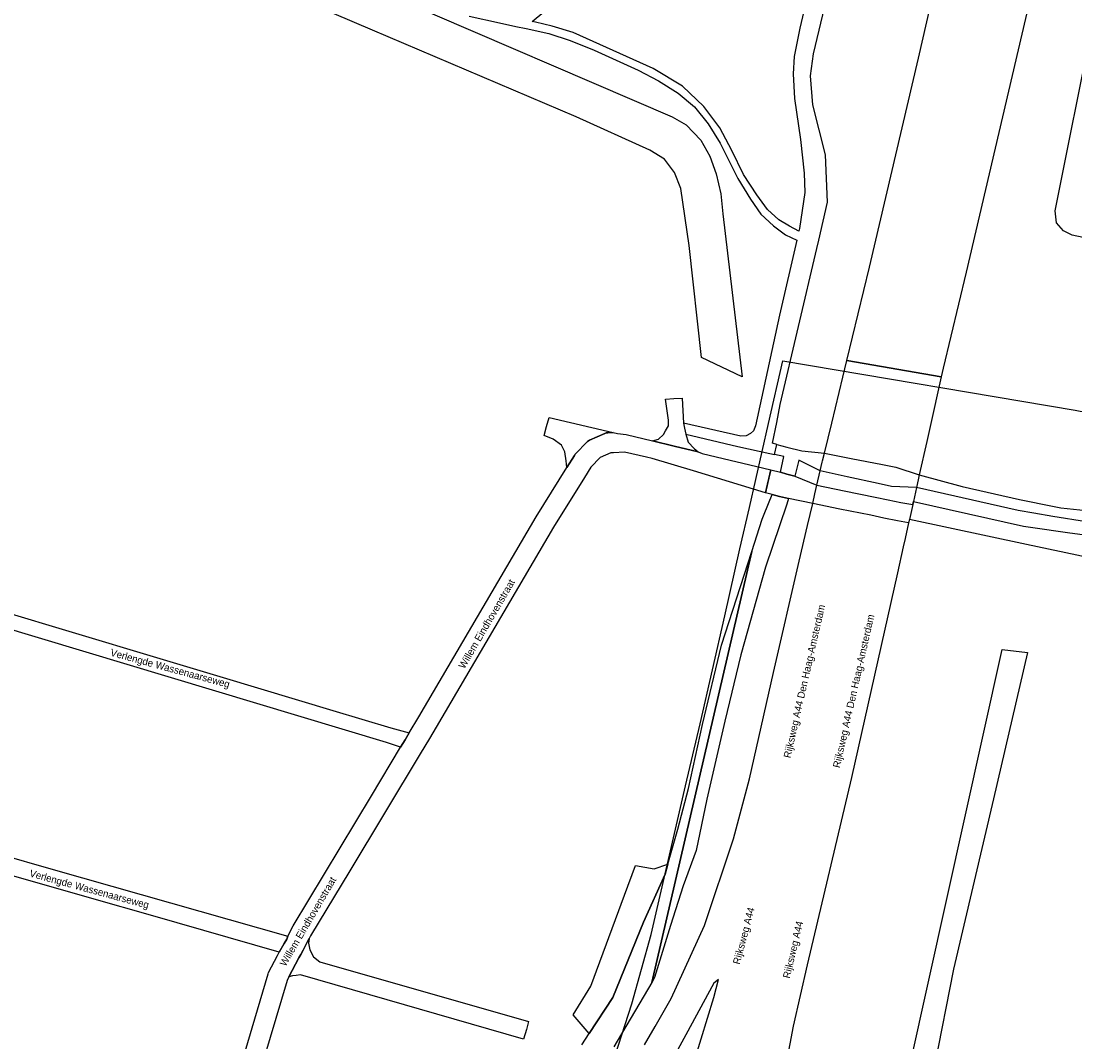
# Model space of a CAD drawing. Header units: metres. Extents: x 89872 to 99175, y 455036 to 468911.
# Tile 92 of 196: x 90908 to 91274, y 464951 to 465305. Entities that reach past the tile are written whole.
import ezdxf

# ---------------------------------------------------------------- set-up
doc = ezdxf.new("R2010")
doc.units = ezdxf.units.M
for name, color, linetype in [('Gemeentegrenzen', 7, 'KG-GEMEENTE'), ('STRNM', 7, 'Continuous'), ('Wegdeel doorgaand', 1, 'Continuous')]:
    doc.layers.add(name, color=color, linetype=linetype)
doc.layers.add('Waterdeel', color=7, linetype='Continuous', true_color=0x00aaff)
doc.layers.add('Wegdeel', color=7, linetype='Continuous', true_color=0x9a9a9a)
doc.linetypes.add('KG-GEMEENTE', pattern='A,1,-2.25,[5,NLCS.SHX,S=1,R=0,X=0,Y=0],-2.25', length=5.5)

msp = doc.modelspace()

# ---------------------------------------------------------------- linework, layer by layer
at = {"layer": 'Gemeentegrenzen', "flags": 128}
msp.add_lwpolyline([(91985.81, 461811.85), (91972.57, 462039.53), (91971.6, 462056.3), (91967.49, 462128.63), (91962.83, 462210.97), (91960.34, 462254.93), (91958.38, 462287.72), (91957.54, 462303.5), (91953.25, 462376.82), (91949.07, 462450.57), (91945.57, 462510.65), (91945.53, 462511.41), (91944.05, 462536.8), (91939.65, 462613.05), (91939.1, 462623.35), (91938.57, 462631.45), (91938.23, 462636.98), (91937.67, 462642.89), (91936.85, 462652.09), (91936.52, 462654.38), (91935.98, 462657.99), (91935.33, 462663.56), (91934.45, 462669.41), (91933.8, 462674.81), (91933.05, 462679.59), (91932.12, 462684.85), (91931.02, 462690.8), (91930.09, 462696.64), (91928.92, 462701.54), (91927.67, 462706.73), (91926.53, 462711.8), (91925.24, 462717.4), (91923.73, 462722.43), (91922.33, 462727.7), (91920.92, 462732.71), (91919.31, 462738.23), (91915.52, 462749.56), (91913.84, 462754.96), (91910.59, 462763.16), (91900, 462756.63), (91894.27, 462753.1), (91893.41, 462752.56), (91893.08, 462752.35), (91884, 462746.62), (91876.06, 462741.71), (91871.9, 462739.14), (91859.4, 462731.41), (91857.07, 462730.38), (91854.17, 462729.67), (91840.7, 462727.72), (91801.69, 462720.65), (91743.12, 462709.89), (91742.28, 462716.24), (91723.98, 462713.51), (91721.47, 462713.14), (91720.03, 462712.92), (91719.53, 462715.26), (91717.01, 462726.9), (91710.31, 462748.15), (91708.08, 462760.41), (91708.41, 462802.88), (91701.05, 462801.8), (91700.15, 462801.67), (91694.18, 462809.59), (91686.69, 462814.41), (91673.3, 462814.88), (91656.6, 462811.35), (91643.73, 462809.01), (91625.38, 462808.56), (91618.79, 462800.58), (91616.38, 462798.02), (91547.8, 462797.16), (91535.89, 462797.01), (91533.97, 462796.98), (91532.91, 462796.98), (91492.23, 462796.74), (91467.4, 462766.42), (91427.24, 462713.3), (91393.47, 462668.65), (91384.92, 462657.34), (91345.12, 462601.61), (91322.75, 462570.28), (91311.3, 462554.1), (91298.16, 462535.1), (91240.59, 462451.23), (91199.39, 462390.97), (91179.79, 462362.29), (91160.33, 462333.57), (91116.85, 462270.02), (91100.95, 462246.71), (91075.23, 462209.11), (91051.88, 462174.92), (91033.16, 462147.46), (91019.52, 462127.52), (90993.15, 462089.17), (90959.24, 462039.53), (90924.92, 461989.3), (90854.66, 461891.45), (90848.48, 461882.28), (90843.78, 461875.03), (90834.61, 461861.6), (90817.06, 461835.96), (90811.97, 461836.6), (90802.84, 461837.74), (90801.07, 461837.96), (90760.92, 461842.97), (90699.32, 461850.65), (90696.92, 461850.95), (90695.83, 461851.08), (90678.28, 461853.27), (90675.91, 461853.57), (90672.92, 461853.94), (90670.47, 461854.25), (90666.84, 461854.7), (90664.35, 461855.01), (90664.01, 461855.05), (90609.06, 461861.91), (90479.28, 461799.79), (90472.29, 461804.82), (90462.06, 461812.15), (90453.36, 461818.46), (90438.82, 461828.9), (90419.02, 461844.35), (90421.38, 461847.24), (90429.77, 461949.31), (90429.54, 461950.1), (90406.8, 462028.72), (90405.32, 462036.59), (90404.76, 462039.53), (90393.73, 462098.21), (90392.3, 462105.79), (90384.04, 462159.12), (90392.42, 462305.56), (90391.99, 462305.98), (90370.47, 462327.07), (90399.99, 462360.63), (90422.7, 462386.62), (90434.72, 462401.41), (90436.55, 462403.6), (90435.45, 462404.75), (90419.84, 462421.08), (90403.64, 462438.52), (90393.79, 462449.24), (90393.71, 462449.33), (90386.15, 462467.2), (90374.47, 462495.6), (90363.46, 462525.49), (90355.96, 462545.83), (90348.73, 462563.94), (90333.81, 462601.31), (90333.12, 462603.04), (90318.97, 462638.48), (90318.87, 462638.7), (90313.58, 462651.96), (90281.92, 462735.54), (90267.14, 462773.68), (90265.29, 462797.2), (90265.01, 462800.73), (90264.77, 462803.83), (90264.66, 462805.22), (90240.77, 462869.48), (90208.47, 462948.15), (90171.15, 463039.41), (90171.1, 463039.53), (90162.16, 463061.39), (90153.37, 463082.88), (90133.53, 463130.56), (90133.48, 463130.7), (90126.29, 463147.97), (90105.85, 463197.09), (90105.84, 463197.12), (90102.3, 463205.62), (90099.75, 463211.73), (90114.01, 463299.45), (90115.39, 463307.17), (90116.59, 463313.87), (90117.35, 463318.08), (90126.99, 463371.94), (90167.36, 463420.21), (90209.48, 463471.04), (90213.6, 463476.02), (90245.14, 463510.53), (90303.59, 463572.17), (90304.37, 463573), (90450.55, 463727.19), (90461.14, 463738.35), (90463.31, 463740.64), (90464.72, 463742.71), (90536.27, 463847.55), (90538.65, 463851.04), (90562.43, 463885.88), (90582.05, 463914.68), (90599.47, 463940.24), (90600.86, 463942.28), (90601.04, 463942.55), (90640.85, 464000.98), (90667.03, 464039.53), (90691.97, 464076.25), (90692.05, 464076.37), (90694.18, 464079.51), (90701.12, 464089.5), (90701.18, 464089.58), (90702.2, 464091.09), (90703.4, 464092.85), (90714.67, 464109.44), (90725.77, 464125.78), (90726.72, 464127.19), (90740.2, 464147.04), (90762.73, 464180.92), (90765.08, 464184.57), (90771, 464193.76), (90771.42, 464193.23), (90806.89, 464250.06), (90799.19, 464267.98), (90793.58, 464280.07), (90804.61, 464284.92), (90803.81, 464286.83), (90821.67, 464318.03), (90833.48, 464340.07), (90842.17, 464363.91), (90849.47, 464388.53), (90850.9, 464396.71), (90858.13, 464437.99), (90858.63, 464440.87), (90862.59, 464497.94), (90866.13, 464525.28), (90871.25, 464551.16), (90878.53, 464576.98), (90885.23, 464600.76), (90894.69, 464624.16), (90916.23, 464670.78), (90923.29, 464685), (90927.38, 464693.22), (90938.43, 464709.97), (90941.09, 464714), (90957.05, 464733.72), (90973.35, 464753.19), (90989.85, 464772.53), (91044.92, 464827.73), (91063.03, 464849.21), (91079.63, 464871.08), (91092.42, 464893.28), (91103.51, 464916.81), (91112.67, 464940.33), (91120.29, 464963.85), (91127, 464987.97), (91139, 465039.53), (91144.01, 465061.06), (91152.55, 465098.5), (91157.84, 465121.7), (91161.11, 465136.01), (91167.76, 465165.19), (91172.72, 465186.93), (91274.16, 465169.82), (91278.87, 465168.92), (91306.94, 465164.19), (91332.25, 465159.92), (91370.23, 465153.71), (91556.5, 465122.29), (91557.9, 465122.05), (91558.32, 465121.98), (91871.9, 465069.08), (91922.03, 465060.62), (92028.58, 465042.86), (92029.05, 465042.78), (92039.59, 465041.01), (92042.01, 465042.88), (92058.73, 465054.97), (92061.16, 465057.23), (92072.53, 465074.55), (92088.56, 465098.55), (92080.97, 465168.59), (92067.81, 465290.11), (92105.28, 465350.83), (92113.42, 465364.09), (92113.85, 465364.8), (92156.87, 465434.93), (92230.87, 465530.04), (92308.96, 465565.35), (92325.03, 465572.62), (92358.36, 465534.34), (92375.52, 465545.73), (92376.91, 465547.36), (92384.66, 465556.46), (92397.29, 465571.45), (92416.04, 465593.91), (92432.88, 465613.69), (92464.88, 465651.21), (92497.86, 465688.87), (92505.83, 465697.44), (92511.57, 465704.12), (92521.66, 465716.37), (92529.98, 465726.8), (92537.61, 465736.36), (92552.63, 465755.02), (92556.4, 465759.68), (92562.83, 465767.63), (92569.99, 465776.31), (92574, 465780.59), (92577.23, 465784.05), (92588.96, 465795.43), (92608.34, 465813.96), (92622.92, 465827.43), (92631.95, 465835.5), (92640.36, 465842.9), (92646.72, 465848.4), (92649.67, 465851.09), (92655.38, 465856.57), (92659.68, 465860.77), (92669.91, 465871.24), (92675.75, 465876.86), (92679.79, 465880.73), (92688.17, 465888.52), (92695.01, 465895.69), (92697.26, 465898.27), (92704.75, 465907.62), (92710.44, 465915.75), (92715.48, 465923.91), (92725.57, 465940.5), (92746.28, 465971.18), (92753.8, 465982.23), (92759.43, 465990.23), (92765.7, 465998.94), (92769.21, 466003.16), (92773.77, 466008.49), (92780.83, 466016.17), (92794.83, 466030.97), (92802.6, 466039.51), (92802.62, 466039.53), (92809.88, 466047.53), (92816.37, 466054.82), (92821.82, 466061.33), (92828.63, 466069.34), (92835.92, 466079.06), (92842.64, 466088.4), (92855.4, 466105.33), (92855.72, 466105.42), (92856.2, 466105.49), (92856.58, 466105.48), (92857, 466105.46), (92857.27, 466105.4), (92857.62, 466105.29), (92857.92, 466105.17), (92858.19, 466105.04), (92858.49, 466104.84), (92859.04, 466104.43), (92861.97, 466101.77), (92865.72, 466098.37), (92920.24, 466048.9), (92924.01, 466045.52), (92930.57, 466039.62), (92998.61, 466101.64), (93005.84, 466108.13), (93007.72, 466106.77), (93009.32, 466105.61), (93030.87, 466090.03), (93065.85, 466064.82), (93100.67, 466039.53), (93102.63, 466038.11), (93109.36, 466033.25), (93110.1, 466034.21), (93306.23, 465895.87), (93359.76, 465857.43), (93435.05, 465802.05), (93442.08, 465801.87), (93443.29, 465801.85), (93453.92, 465801.63), (93457.86, 465939.66), (93469.43, 465939.2), (93472.19, 465939.09), (93475.38, 465938.96), (93481.54, 465938.72), (93483.27, 465938.65), (93484.14, 465938.62), (93485.57, 465938.11), (93486.41, 465937.57), (93494.85, 465922.09), (93504.14, 465904.63), (93508.62, 465897.95), (93513.13, 465894.34), (93520.95, 465889.78), (93530.99, 465883.82), (93532.52, 465882.69), (93535.59, 465878.57), (93538.2, 465872.98), (93542.8, 465865.6), (93545.32, 465862.19), (93550.73, 465857.44), (93558, 465851.82), (93581.85, 465842.2), (93589.8, 465836.36), (93596, 465832.33), (93604.61, 465824.42), (93611.17, 465817.58), (93626.64, 465799), (93639.91, 465783.23), (93651.14, 465769.83), (93670.29, 465745.71), (93684.46, 465727.85), (93694.85, 465714.77), (93712.32, 465692.69), (93728.2, 465671.99), (93747.98, 465645.79), (93761.04, 465629.12), (93766.29, 465628.08), (93771.39, 465626.55), (93776.82, 465625.79), (93788.1, 465624.27), (93792.4, 465621.55), (93838.86, 465642.65), (93852.5, 465660.67), (93871.9, 465686.31), (93875.58, 465691.17), (93878.32, 465694.79), (93890.16, 465710.98), (93902.12, 465728.33), (93905.89, 465733.99), (93919.17, 465753.96), (93935.19, 465778.88), (93943.9, 465792.43), (93948.65, 465800.04), (93970.06, 465836.53), (93970.54, 465837.4), (93971.35, 465838.89), (93989.07, 465871.24), (93993.85, 465879.98), (94010.83, 465914.78), (94036.3, 465967.7), (94036.96, 465969.06), (94053.84, 466007.74), (94056.01, 466013.14), (94057.82, 466017.96), (94065.93, 466039.53), (94071.93, 466055.52), (94073.83, 466060.66), (94078.67, 466074.57), (94085.46, 466094.06), (94093.55, 466118.42), (94094.92, 466122.53), (94102.3, 466146.15), (94103.67, 466150.8), (94110.42, 466174.94), (94113.71, 466186.71), (94121.68, 466216.88), (94125.59, 466232.1), (94127.77, 466240.59), (94137.96, 466288.64), (94144.53, 466331.52), (94144.93, 466334.98), (94145.41, 466339.09), (94145.82, 466342.66), (94151.42, 466390.75), (94153.23, 466390.7), (94157.6, 466460.9), (94159.9, 466526.21), (94159.35, 466560.42), (94158.49, 466578.41), (94170.96, 466578.54), (94209.06, 466578.94), (94214.84, 466579), (94215.89, 466579.01), (94219.52, 466579.05), (94240.71, 466579.18), (94241.51, 466579.18), (94263.35, 466579.32), (94263.77, 466579.32), (94282.32, 466579.43), (94323.27, 466579.65), (94379.32, 466580.31), (94401.36, 466585.53), (94402.65, 466586.01), (94419.81, 466593.87), (94424.57, 466597.31), (94434.77, 466604.54), (94443.71, 466610.91), (94446.73, 466613.07), (94447.21, 466613.41), (94452.88, 466617.46), (94455.64, 466618.85), (94468.76, 466625.48), (94489.19, 466633.87), (94509.41, 466639.35), (94528.78, 466642.95), (94558.66, 466645.13), (94568.59, 466644.46), (94591.46, 466642.45), (94597.53, 466641.07), (94607.95, 466639.18), (94627.5, 466635), (94700, 466615.5), (94735, 466606.5), (94916, 466566.5), (94919.73, 466565.74), (94955, 466558.5), (94960.94, 466557.34), (94964.2, 466556.71), (94965.83, 466558.34), (94967.61, 466560.24), (95049.67, 466540.64), (95076.19, 466534.31), (95121, 466523.72), (95162.95, 466513.62), (95181.07, 466509.25), (95206.54, 466503.31), (95252.02, 466491.75), (95295.53, 466480.7), (95302.45, 466479.13), (95324.97, 466472.76), (95370.65, 466460.17), (95399.23, 466452.31), (95479.68, 466427.72), (95495.6, 466422.85), (95497.02, 466422.44), (95500.31, 466421.48), (95521.54, 466414.36), (95521.72, 466414.3), (95578.37, 466395.31), (95578.38, 466395.16), (95578.82, 466390.43), (95579.2, 466386.47), (95579.25, 466385.66), (95579.74, 466378.15), (95579.76, 466373.01), (95579.77, 466370.42), (95579.73, 466368.56), (95579.7, 466366.73), (95579.55, 466358.34), (95579.25, 466356.16), (95579.19, 466355.76), (95578.88, 466353.52), (95578.85, 466353.31), (95576.38, 466342.92), (95574.98, 466330.93), (95574.45, 466318.83), (95574.73, 466296.11), (95575.17, 466266.8), (95575.16, 466263.45), (95574.33, 466256.64), (95572.45, 466246.32), (95570.27, 466235.69), (95567.02, 466224.62), (95557.98, 466194.3), (95552.98, 466177.27), (95549.34, 466166.34), (95547.1, 466160.72), (95545.34, 466154.12), (95542, 466138.28), (95539.78, 466125.62), (95539.36, 466123.58), (95537.12, 466114.76), (95535.79, 466105.96), (95534.78, 466098.22), (95534.13, 466088.41), (95533.79, 466082.76), (95533.54, 466078.91), (95530.66, 466058.4), (95529.12, 466043.77), (95528.98, 466039.53), (95528.97, 466039.12), (95530.32, 466010.37), (95530.62, 466007.24), (95531.17, 466003.97), (95531.78, 466000.6), (95540.13, 465977.94), (95544.77, 465965.04), (95546.23, 465960.02), (95549.07, 465951.74), (95550.04, 465947.53), (95550.97, 465942.66), (95552.42, 465934.03), (95552.68, 465931.95), (95553.53, 465925.61), (95554.12, 465921.5), (95556.73, 465908.18), (95558.94, 465897.06), (95560.33, 465890.16), (95561.4, 465883.69), (95562.18, 465878.87), (95562.57, 465875.79), (95562.89, 465866.79), (95563.3, 465854.63), (95563.55, 465848.28), (95563.55, 465843.26), (95563.6, 465835.56), (95563.61, 465832.46), (95563.31, 465827.46), (95562.96, 465822.22), (95562.3, 465816.61), (95561.77, 465812.67), (95560.32, 465803.53), (95559.52, 465798.89), (95558.78, 465795.56), (95553.78, 465772.56), (95551.91, 465764.15), (95550.5, 465757.21), (95548.74, 465750.32), (95547.3, 465744.37), (95546.46, 465740.94), (95543.92, 465732.87), (95540.23, 465722.02), (95539.71, 465720.56), (95539.09, 465716.02), (95538.47, 465711.26), (95536.77, 465702.24), (95527.92, 465670.67), (95527.84, 465668.95), (95527.7, 465667.03), (95528.82, 465658.18), (95531.91, 465635.75), (95537.16, 465601.96), (95537.52, 465600), (95537.96, 465597.87), (95540.35, 465589.87), (95543.94, 465578.1), (95546.47, 465570.53), (95553.13, 465554.75), (95567.64, 465520.24), (95573.21, 465505.84), (95574.45, 465501.86), (95575.55, 465498.07), (95576.32, 465494.08), (95576.62, 465490.2), (95576.79, 465485.95), (95576.96, 465481.99), (95576.94, 465478.22), (95576.51, 465474.48), (95576.09, 465472.29), (95575.37, 465469.6), (95574.08, 465465.33), (95572.6, 465461.08), (95571.42, 465458.18), (95570.11, 465455.28), (95568.34, 465451.92), (95565.89, 465448.07), (95565.58, 465447.53), (95562.52, 465440.39), (95559.07, 465433.06), (95540.84, 465399.48), (95523.65, 465368.23), (95516.81, 465356.01), (95511.85, 465347.89), (95492.52, 465317.33), (95486.36, 465307.5), (95480.59, 465297.94), (95479.77, 465296.75), (95477.89, 465294.01), (95477.47, 465293.39), (95474.71, 465289.14), (95468.37, 465278.85), (95458.8, 465263.96), (95447.6, 465249.33), (95444.94, 465246.39), (95423.24, 465225.43), (95398.04, 465200.76), (95373.2, 465175.41), (95363.98, 465165), (95359.15, 465158.83), (95346.67, 465140.48), (95339.62, 465123.09), (95339.26, 465121.58), (95339.18, 465121.24), (95334.55, 465081.47), (95341.66, 465053.51), (95345.02, 465039.53), (95348.03, 465026.98), (95349.31, 465022.05), (95356.2, 465000), (95365.4, 464970.54), (95381.79, 464806.72), (95385.02, 464770.86), (95387.49, 464748.32), (95390.41, 464718.29), (95392.34, 464697.86), (95394.99, 464671.19), (95397.14, 464648.62), (95399.53, 464624.71), (95401.63, 464602.45), (95403.59, 464583.03), (95405.53, 464565.38), (95408.42, 464541.95), (95402.27, 464514.29), (95399.71, 464506.14), (95396, 464495.22), (95392.73, 464487.76), (95388.49, 464478.32), (95384.48, 464470.56), (95376.24, 464454.26), (95370.72, 464442.66), (95365.78, 464430.78), (95358.53, 464412.74), (95352.49, 464396.26), (95346.71, 464379.44), (95342.53, 464364.85), (95337.15, 464344.05), (95332.52, 464321.23), (95329.92, 464306.43), (95328.5, 464296.12), (95326.71, 464282.12), (95326, 464271.02), (95324.59, 464249.71), (95320.1, 464176.63), (95318.9, 464159.43), (95318.29, 464150), (95317.32, 464135.22), (95315.89, 464119.26), (95314.25, 464108.78), (95312.59, 464099.71), (95310.39, 464089.6), (95308.2, 464079.59), (95303.92, 464039.53), (95303.57, 464036.29), (95301.26, 464026.09), (95299.28, 464017.67), (95299.7, 464009.14), (95300.39, 464004.82), (95300.41, 464004.65), (95301.12, 464001.68), (95302.34, 463997.54), (95304.62, 463991.84), (95307.55, 463986.46), (95310.75, 463981.69), (95314.99, 463977.11), (95320.94, 463971.02), (95331.81, 463960.54), (95359.48, 463931.58), (95381.27, 463908.82), (95403.65, 463884.27), (95431.79, 463853.53), (95455.46, 463827.96), (95466.68, 463815.34), (95502.46, 463776.61), (95532.68, 463744.19), (95547.03, 463729.25), (95563.9, 463711.87), (95579.55, 463695.82), (95589.54, 463685.3), (95600.69, 463673.67), (95610.21, 463663.67), (95617.15, 463656.6), (95628.25, 463643.69), (95639.94, 463629.57), (95649.37, 463617.44), (95657.97, 463605.63), (95666.29, 463594.26), (95674.77, 463581.25), (95681.69, 463570.07), (95689.15, 463556.53), (95695.8, 463543.74), (95701.56, 463532.04), (95707.3, 463519.64), (95712.61, 463507.25), (95717.22, 463494.89), (95721.94, 463481.96), (95726.25, 463469.18), (95729.73, 463456.86), (95733.65, 463443.47), (95736.72, 463431.45), (95739.62, 463418.44), (95745.12, 463383.87), (95747.24, 463369.95), (95749.45, 463354.91), (95750.98, 463338.88), (95752.46, 463322.34), (95754.03, 463308.55), (95756.14, 463293.1), (95758.26, 463276.49), (95760.29, 463260.4), (95762.38, 463245.18), (95764.92, 463229.99), (95767.11, 463215.76), (95769.04, 463205.23), (95771.78, 463190.86), (95774.47, 463176.59), (95777.4, 463162.1), (95779.82, 463148.83), (95783.17, 463133.08), (95785.7, 463120.22), (95789.51, 463102.67), (95800.23, 463039.53), (95801.15, 463034.11), (95808.28, 462989.38), (95816.21, 462948.6), (95822.09, 462914.33), (95830.21, 462870.66), (95840.79, 462822.54), (95848.68, 462791.26), (95856.28, 462759.18), (95863, 462728.44), (95868.03, 462705.46), (95871.9, 462690.57), (95880.9, 462655.94), (95891.2, 462609.73), (95902.59, 462560.92), (95903.74, 462555.46), (95913.19, 462510.87), (95919.28, 462490.65), (95920.63, 462486.29), (95909.41, 462481.41), (95909.91, 462479.61), (95909.27, 462479.33), (95905.81, 462477.83), (95905.48, 462478.58), (95900.36, 462476.31), (95871.9, 462463.72), (95867.59, 462461.81), (95857.03, 462457.14), (95848.4, 462453.32), (95846.91, 462452.66), (95834.55, 462447.19), (95826.84, 462443.75), (95826.33, 462443.52), (95823.48, 462442.25), (95819.82, 462440.62), (95806.01, 462434.47), (95783.17, 462424.31), (95760.34, 462414.13), (95714.69, 462393.78), (95690.96, 462383.13), (95662.53, 462370.21), (95633.33, 462356.49), (95602.21, 462341.3), (95578.89, 462329.38), (95575.85, 462327.82), (95554.1, 462316.19), (95541.15, 462309.03), (95526.13, 462300.53), (95513.34, 462293.09), (95496.4, 462282.98), (95481.94, 462274.11), (95466.47, 462264.26), (95454.63, 462256.1), (95434.43, 462241.75), (95416.45, 462228.55), (95394.75, 462212.05), (95389.26, 462207.73), (95370.73, 462193.15), (95368.87, 462191.67), (95369.48, 462190.88), (95369.09, 462190.56), (95368.1, 462191.76), (95366.98, 462190.84), (95366.65, 462191.24), (95365.99, 462192.05), (95347.74, 462177.1), (95335.45, 462166.79), (95305.84, 462140.56), (95277.11, 462113.55), (95261.47, 462100.73), (95241.53, 462081.98), (95228.52, 462069.75), (95221.58, 462063.22), (95203.07, 462043.03), (95199.88, 462039.53), (95175.71, 462013.01), (95154.67, 461988.39), (95142.48, 461973.61), (95126.8, 461954.23), (95111.13, 461934.85), (95101.93, 461923.06), (95084.08, 461899.01), (95065.19, 461871.33), (95044.83, 461840.97), (95034.77, 461826.04), (95016.41, 461798.16), (94997.39, 461770.54), (94998.3, 461770.04), (95003.14, 461767.38), (95034.37, 461750.23), (95077.96, 461726.07), (95081.36, 461723.94), (95167.44, 461678.98), (95166.77, 461678.47), (95161.23, 461673.92), (95169.8, 461669.24), (95169.06, 461668.64), (95163.22, 461663.95), (95152.82, 461655.57), (95147.19, 461650.97), (95131.9, 461638.89), (95115.93, 461626.14), (95101.08, 461614.34), (95100.03, 461613.51), (95084.11, 461600.97), (95069.83, 461589.95), (95056.22, 461579.19), (95049.96, 461574.14), (95034.42, 461561.79), (95023.08, 461553.31), (95017.31, 461548.99), (94998.51, 461534.46), (94992.09, 461528.74), (94984.51, 461522.67), (94965.78, 461505.96), (94939.61, 461483.94), (94919.01, 461467.23), (94897.04, 461449.17), (94873.46, 461429.5), (94856.43, 461415.88), (94838.21, 461401.58), (94815.01, 461383.45), (94795.62, 461367.85), (94790.33, 461363.12), (94770.87, 461346.88), (94754.13, 461331.97), (94722.31, 461304.51), (94682.92, 461272.33), (94656.54, 461251.2), (94640.69, 461238.37), (94616.64, 461218.49), (94589.37, 461197.16), (94574.19, 461185.52), (94552.62, 461168.48), (94547.32, 461164.27), (94518.9, 461141.12), (94505.3, 461130.77), (94495.14, 461123.18), (94480.84, 461111.32), (94472.12, 461103.84), (94456.75, 461090.7), (94443.65, 461079.53), (94438.38, 461074.7), (94435.1, 461071.26), (94432.67, 461068.63), (94426.74, 461061.67), (94423.24, 461058.7), (94418.9, 461055.33), (94410.89, 461051.13), (94406.71, 461048.42), (94404.43, 461046.56), (94395.45, 461039.53), (94390.62, 461035.75), (94363.61, 461014.68), (94333.22, 460990.56), (94311.5, 460973.29), (94296.62, 460961.2), (94279.16, 460946.76), (94256.08, 460927.62), (94237.84, 460912.89), (94228.8, 460905.45), (94208.07, 460887.46), (94191.68, 460873.78), (94173.6, 460858.78), (94158.61, 460846.77), (94141.13, 460832.84), (94123.98, 460819.3), (94110.48, 460808.98), (94093.38, 460795.66), (94085.02, 460788.88), (94076.97, 460782.08), (94064.25, 460771.51), (94048.28, 460757.82), (94033.55, 460746.49), (94016.61, 460733.42), (93999.95, 460719.99), (93973.59, 460699.28), (93972.51, 460698.4), (93969.13, 460695.67), (93969.06, 460695.62), (93936.44, 460669.08), (93937.4, 460667.46), (93881.86, 460622.62), (93877.48, 460619.09), (93871.9, 460614.58), (93849.36, 460596.39), (93844.03, 460592.08), (93822.59, 460574.78), (93822, 460574.28), (93780.04, 460537.93), (93773.53, 460532.43), (93747.56, 460509.6), (93701.46, 460469.06), (93661.61, 460434.02), (93557.94, 460380.06), (93475.78, 460337.73), (93428.58, 460312.93), (93393.7, 460292.89), (93386.88, 460286.74), (93366.1, 460267.64), (93329.61, 460233.85), (93295.16, 460201.73), (93249.43, 460159.19), (93201.19, 460114.23), (93156.33, 460072.2), (93121.09, 460039.53), (93110.85, 460030.04), (93077.29, 459999.15), (93042.01, 459967.24), (93015.14, 459942.77), (93012.55, 459940.42), (92988.16, 459918.01), (92963.08, 459895.19), (92946.15, 459881.13), (92782.13, 459730.55), (92702.35, 459657.95), (92657.84, 459618.97), (92635.21, 459597.77), (92385.94, 459364.34), (92380.03, 459374.16), (92339.89, 459440.92), (92348.47, 459531.52), (92356.69, 459618.32), (92356.7, 459618.4), (92345.49, 459732.65), (92343.41, 459753.78), (92343.42, 459753.93), (92344.95, 459799.96), (92347.14, 459866.13), (92347.45, 459866.32), (92390.27, 459893), (92305.29, 460039.53), (92299.44, 460049.62), (92296.84, 460054.11), (92204.91, 460208.88), (92204.74, 460209.17), (92203.57, 460211.12), (92203.11, 460211.9), (92202.04, 460213.69), (92074.83, 460426.49), (92068.94, 460436.46), (92022.86, 460411.71), (91987.38, 460473), (91980.24, 460485.33), (91965.51, 460472.78), (91965.41, 460472.65), (91961.16, 460467.16), (91956.5, 460461.14), (91956.36, 460460.96), (91948.56, 460451.25), (91953.2, 460437.7), (91953.84, 460435.8), (91956.76, 460427.29), (91957.73, 460424.45), (91956.75, 460422.95), (91939.1, 460395.78), (91938.87, 460395.41), (91919.58, 460364.85), (91948.83, 460302.52), (91948.45, 460302.16), (91908.63, 460265.19), (91871.9, 460231.08), (91863.71, 460223.48), (91829.97, 460279.74), (91829.67, 460280.23), (91824.63, 460288.64), (91824.61, 460288.68), (91824.4, 460289.03), (91816.79, 460301.72), (91819.64, 460305.48), (91829.93, 460321.17), (91840.6, 460338.46), (91845.85, 460348.55), (91856.88, 460373.76), (91871.66, 460405.5), (91871.9, 460405.98), (91891.75, 460446.44), (91905.99, 460473.46), (91918.5, 460493.59), (91929.18, 460509.93), (91940.22, 460529), (91946.76, 460540.9), (91957.89, 460561.15), (91970.98, 460586.91), (91984.68, 460613.63), (91992.01, 460627.85), (92013.25, 460661.97), (92030.97, 460684.81), (92049.21, 460710.73), (92062.29, 460727.44), (92078, 460757.65), (92087.66, 460777.01), (92094.36, 460790.92), (92097.57, 460800.37), (92103.1, 460814.82), (92109.13, 460832.66), (92119.53, 460865.73), (92126.14, 460896.84), (92127.49, 460905.43), (92129.76, 460914.39), (92135.36, 460943.2), (92138.27, 460952.72), (92138.66, 460953.98), (92144.24, 460972.64), (92149.57, 460992.54), (92152.6, 461007.14), (92152.85, 461008.6), (92153.66, 461013.38), (92154.53, 461022.02), (92155.2, 461033.98), (92155.35, 461039.53), (92155.37, 461040.14), (92155.18, 461046.41), (92153.51, 461061.42), (92153.05, 461064.92), (92148.5, 461088.24), (92145.82, 461096.61), (92144.56, 461099.71), (92141.5, 461106.31), (92139.14, 461111.06), (92132.03, 461124.88), (92109.74, 461163.87), (92092.42, 461195.41), (92092.34, 461195.54), (92083.07, 461212.42), (92058.11, 461258.26), (92044.3, 461284.17), (92033.78, 461306.12), (92029.8, 461315.54), (92025.18, 461327.02), (92022.62, 461334.88), (92020.9, 461340.66), (92018.29, 461349.73), (92016.77, 461356.21), (92014.96, 461364.94), (92013.81, 461370.99), (92013.14, 461376.04), (92011.98, 461385.86), (92009.83, 461406.51), (92009.04, 461414.38), (92008.45, 461422), (92008.08, 461428.85), (92006.61, 461452.41), (92005.98, 461462.23), (92005.07, 461481.07), (92002.65, 461522.01), (92001.21, 461544.76), (91999.79, 461569.43), (91996.21, 461634.32), (91993.76, 461676.13), (91993.28, 461684.3), (91985.81, 461811.85)], close=True, dxfattribs=at)
at = {"layer": 'Waterdeel', "lineweight": -3}
for p, q in [((90916.45, 465365.39), (91134.35, 465271.51)), ((91030.33, 465301.65), (90911.87, 465352.42)), ((91101.01, 465271.51), (91030.33, 465301.65)), ((91126.61, 465260.04), (91101.01, 465271.51)), ((91134.35, 465271.51), (91139.15, 465268.84)), ((91139.15, 465268.84), (91144.21, 465263.51)), ((91144.21, 465263.51), (91147.41, 465257.91)), ((91131.68, 465256.84), (91126.61, 465260.04)), ((91135.15, 465252.31), (91131.68, 465256.84)), ((91147.41, 465257.91), (91149.55, 465251.77)), ((91137.28, 465246.71), (91135.15, 465252.31)), ((91149.55, 465251.77), (91151.15, 465244.84)), ((91140.21, 465226.97), (91137.28, 465246.71)), ((91151.15, 465244.84), (91151.95, 465237.91)), ((91151.95, 465237.91), (91158.62, 465181.36)), ((91144.48, 465188.03), (91140.21, 465226.97)), ((91158.62, 465181.36), (91144.48, 465188.03)), ((91214.85, 464933.81), (91248.75, 465086.83)), ((91257.55, 465085.79), (91245.74, 465035.05)), ((91248.75, 465086.83), (91257.55, 465085.79)), ((91245.74, 465035.05), (91231.94, 464975.94)), ((91117.8, 465001.55), (91121.62, 465011.88)), ((91121.62, 465011.88), (91128.12, 465010.73)), ((91128.12, 465010.73), (91132.83, 465012.36)), ((91132.83, 465012.36), (91131.85, 465008.91)), ((91131.85, 465008.91), (91124.43, 464992.23)), ((91106.13, 464970), (91117.8, 465001.55)), ((91124.43, 464992.23), (91113.69, 464966.12)), ((91231.94, 464975.94), (91223.22, 464931.47)), ((91100.01, 464960.06), (91106.13, 464970)), ((91113.69, 464966.12), (91105.53, 464953.58)), ((91105.53, 464953.58), (91100.01, 464960.06))]:
    msp.add_line(p, q, dxfattribs=at)
at = {"layer": 'Wegdeel'}
for p, q in [((91267.13, 465238.93), (91280.28, 465304.23)), ((91267.62, 465234.75), (91267.13, 465238.93)), ((91270.08, 465232.04), (91267.62, 465234.75)), ((91273.03, 465230.57), (91270.08, 465232.04)), ((91280.67, 465228.94), (91273.03, 465230.57)), ((91132.01, 465173.65), (91134.95, 465173.83)), ((91133.04, 465166.39), (91132.01, 465173.65)), ((91134.95, 465173.83), (91137.83, 465174)), ((91137.83, 465174), (91138.23, 465165.32)), ((91090.76, 465164.14), (91091.62, 465167.32)), ((91091.62, 465167.32), (91113.89, 465162.07)), ((91132.06, 465162.64), (91133.04, 465164.41)), ((91133.04, 465164.41), (91133.04, 465166.39)), ((91138.23, 465165.32), (91138.6, 465163.57)), ((91089.9, 465160.99), (91090.76, 465164.14)), ((91092.99, 465159.79), (91089.9, 465160.99)), ((91110.98, 465161.75), (91105.7, 465159.42)), ((91111.47, 465161.91), (91110.98, 465161.75)), ((91111.99, 465161.99), (91111.47, 465161.91)), ((91113.89, 465162.07), (91111.99, 465161.99)), ((91129.62, 465159.79), (91131.33, 465161.33)), ((91131.33, 465161.33), (91132.06, 465162.64)), ((91138.6, 465163.57), (91139.05, 465161.47)), ((91139.05, 465161.47), (91139.89, 465158.76)), ((91095.9, 465157.73), (91092.99, 465159.79)), ((91097.09, 465155.34), (91095.9, 465157.73)), ((91105.01, 465158.93), (91100.73, 465154.54)), ((91105.7, 465159.42), (91105.01, 465158.93)), ((91127.53, 465159.13), (91129.62, 465159.79)), ((91135.01, 465157.33), (91127.53, 465159.13)), ((91143.36, 465155.32), (91135.01, 465157.33)), ((91139.89, 465158.76), (91141.94, 465156.54)), ((91169.79, 465154.43), (91170.6, 465157.93)), ((91170.6, 465157.93), (91174.14, 465156.99)), ((91174.14, 465156.99), (91179.28, 465155.72)), ((91097.61, 465152.26), (91097.09, 465155.34)), ((91100.41, 465154.14), (91097.78, 465149.9)), ((91100.73, 465154.54), (91100.41, 465154.14)), ((91141.94, 465156.54), (91143.36, 465155.32)), ((91173.1, 465153.7), (91169.79, 465154.43)), ((91171.89, 465148.35), (91173.1, 465153.7)), ((91179.28, 465155.72), (91187.13, 465154.87)), ((91187.13, 465154.87), (91196.47, 465153.05)), ((91097.78, 465149.9), (91097.61, 465152.26)), ((91178.3, 465152.48), (91176.82, 465146.88)), ((91185.68, 465148.73), (91178.3, 465152.48)), ((91196.47, 465153.05), (91207.32, 465150.93)), ((91207.32, 465150.93), (91211.93, 465150.02)), ((91211.93, 465150.02), (91220.04, 465147.34)), ((91174.13, 465147.62), (91171.89, 465148.35)), ((91176.82, 465146.88), (91174.13, 465147.62)), ((91195.04, 465146.7), (91185.68, 465148.73)), ((91205.8, 465144.35), (91195.04, 465146.7)), ((91220.04, 465147.34), (91234.95, 465143.38)), ((91210.36, 465143.36), (91205.8, 465144.35)), ((91219.07, 465142.97), (91210.36, 465143.36)), ((91254.38, 465134.98), (91219.07, 465142.97)), ((91234.95, 465143.38), (91254.8, 465138.84)), ((91166.28, 465133.76), (91168.98, 465140.51)), ((91168.98, 465140.51), (91171.58, 465139.9)), ((91171.58, 465139.9), (91174.67, 465139.17)), ((91174.67, 465139.17), (91174.1, 465137.16)), ((91254.8, 465138.84), (91260.62, 465137.64)), ((91174.1, 465137.16), (91166.69, 465115.32)), ((91260.62, 465137.64), (91261.04, 465137.56)), ((91261.04, 465137.56), (91269.13, 465135.94)), ((91269.13, 465135.94), (91286.91, 465134.01)), ((91161.96, 465120.75), (91165.58, 465132)), ((91165.58, 465132), (91166.28, 465133.76)), ((91259.78, 465134.05), (91254.38, 465134.98)), ((91266.38, 465132.91), (91259.78, 465134.05)), ((91278.09, 465131.12), (91266.38, 465132.91)), ((91161.96, 465120.75), (91127.22, 464971.34)), ((91127.22, 464971.34), (91161.96, 465120.75)), ((91151.49, 465088.25), (91161.96, 465120.75)), ((91166.69, 465115.32), (91158.16, 465084.91)), ((91035.29, 465054.5), (90885.93, 465099.37)), ((90903.93, 465099.52), (90923.86, 465093.53)), ((90923.86, 465093.53), (90957.72, 465083.36)), ((91144.82, 465060.82), (91151.49, 465088.25)), ((91158.16, 465084.91), (91152.6, 465061.93)), ((90957.72, 465083.36), (90978.63, 465077.07)), ((90978.63, 465077.07), (91016.57, 465065.68)), ((91016.57, 465065.68), (91036.76, 465059.61)), ((91036.76, 465059.61), (91043.13, 465057.87)), ((91140, 465038.57), (91144.82, 465060.82)), ((91152.6, 465061.93), (91146.3, 465034.86)), ((91041.66, 465055.42), (91040.12, 465052.88)), ((91043.13, 465057.87), (91041.66, 465055.42)), ((91040.12, 465052.88), (91035.29, 465054.5)), ((91136.29, 465024.48), (91140, 465038.57)), ((91146.3, 465034.86), (91142.6, 465017.07)), ((90864.17, 465026.37), (90919.62, 465010.52)), ((91132.83, 465012.36), (91136.29, 465024.48)), ((91142.6, 465017.07), (91138.15, 465004.83)), ((91131.85, 465008.91), (91132.83, 465012.36)), ((90933.07, 465000.43), (90898.75, 465010.27)), ((90919.62, 465010.52), (91000.99, 464987.31)), ((91124.43, 464992.23), (91131.85, 465008.91)), ((91138.15, 465004.83), (91133.7, 464991.11)), ((90954.21, 464994.38), (90933.07, 465000.43)), ((90998.05, 464981.82), (90954.21, 464994.38)), ((91113.69, 464966.12), (91124.43, 464992.23)), ((91133.7, 464991.11), (91128.19, 464972.99)), ((91000.63, 464986.37), (90999.72, 464984.76)), ((91000.99, 464987.31), (91000.63, 464986.37)), ((91006.28, 464982.51), (91007.76, 464985.33)), ((91007.76, 464985.33), (91008.43, 464986.58)), ((91008.43, 464986.58), (91008.23, 464984.9)), ((90999.72, 464984.76), (90998.05, 464981.82)), ((91005.47, 464980.97), (91006.28, 464982.51)), ((91008.23, 464984.9), (91008.61, 464982.63)), ((91008.61, 464982.63), (91009.89, 464980.14)), ((91001.41, 464973.25), (91004.88, 464979.86)), ((91004.88, 464979.86), (91005.47, 464980.97)), ((91009.89, 464980.14), (91012.08, 464978.41)), ((91012.08, 464978.41), (91084.53, 464957.73)), ((91002.65, 464973.65), (91001.41, 464973.25)), ((91003.93, 464973.73), (91002.65, 464973.65)), ((91005.44, 464973.96), (91003.93, 464973.73)), ((91082.8, 464951.62), (91005.44, 464973.96)), ((91127.22, 464971.34), (91114.07, 464948.94)), ((91128.19, 464972.99), (91127.22, 464971.34)), ((91105.53, 464953.58), (91113.69, 464966.12)), ((91084.53, 464957.73), (91083.75, 464954.99)), ((91083.75, 464954.99), (91082.8, 464951.62)), ((91103, 464949.7), (91105.53, 464953.58))]:
    msp.add_line(p, q, dxfattribs=at)
for points in [[(91191.52, 465357.59), (91178.56, 465302.37), (91176.59, 465292.53), (91176.24, 465286.51), (91176.71, 465277.94), (91178.79, 465263.7), (91180.06, 465252.01), (91180.3, 465245.3), (91178.44, 465232.79), (91178.24, 465231.9), (91175.06, 465233.62), (91171.31, 465235.81), (91167.4, 465239.4), (91163.65, 465244.56), (91159.12, 465251.59), (91155.05, 465259.88), (91150.83, 465267.7), (91145.36, 465275.2), (91137.85, 465282.23), (91127.69, 465288.33), (91100.02, 465300.84), (91092.68, 465303.02), (91086.89, 465304.43), (91085.72, 465304.66), (91097.21, 465314.28)], [(91063.91, 465306.46), (91074.39, 465304.12), (91080.08, 465302.93), (91083.65, 465302.18), (91091.58, 465300.52), (91098.93, 465298.02), (91107.22, 465294.74), (91122.54, 465287.7), (91129.57, 465284.11), (91136.45, 465279.73), (91142.08, 465275.04), (91146.77, 465269.1), (91150.99, 465262.38), (91157.08, 465250.19), (91161.46, 465243), (91165.05, 465237.84), (91169.43, 465233.77), (91173.65, 465230.65), (91177.51, 465228.78), (91171.5, 465202.81), (91163.28, 465164.38), (91162.57, 465162.66), (91161.47, 465161.67), (91160.03, 465160.92), (91158.12, 465160.81), (91138.23, 465165.32), (91138.6, 465163.57), (91139.05, 465161.47), (91157.09, 465157.26), (91168.2, 465154.79), (91169.79, 465154.43), (91170.6, 465157.93), (91169.1, 465158.32), (91170.58, 465165.57), (91171.79, 465171.84), (91184.46, 465225.94), (91185.14, 465228.82), (91188.21, 465241.95), (91187.48, 465258.37), (91183.07, 465275.78), (91182.33, 465285.83), (91183.31, 465293.43), (91192.99, 465333.63)]]:
    msp.add_lwpolyline(points, dxfattribs=at)
at = {"layer": 'Wegdeel doorgaand'}
for points in [[(91357.06, 465728.11), (91343.24, 465671.17), (91341.15, 465662.58), (91335.75, 465642), (91334.32, 465636.52), (91330.38, 465621.52), (91324.03, 465597.34), (91285.24, 465430.21), (91273.6, 465377.51), (91236.36, 465217.68), (91228.27, 465184.34), (91227.61, 465181.39), (91194.93, 465187.02), (91202.79, 465219.4), (91219.82, 465291.96), (91239.54, 465378.24), (91248.98, 465417.71), (91259.02, 465461.35), (91290.98, 465604.79), (91294.75, 465620.12), (91296.88, 465628.81), (91300.18, 465642.24), (91300.33, 465642.82), (91318.94, 465733.71)], [(91124.76, 464949.7), (91128.37, 464956.02), (91133.92, 464965.74), (91145.56, 464991.11), (91155.57, 465021.15), (91161.13, 465041.91), (91162.74, 465049.13), (91169.44, 465078.87), (91178.4, 465117.42), (91181.27, 465129.78), (91183.06, 465137.47), (91183.83, 465140.79), (91184.52, 465143.77), (91185.68, 465148.73), (91186.37, 465151.74), (91186.49, 465152.22), (91187.13, 465154.87), (91189.67, 465165.33), (91193.53, 465181.24), (91194.93, 465187.02), (91227.61, 465181.39), (91223.77, 465164.11), (91222.63, 465158.97), (91220.04, 465147.34), (91219.66, 465145.6), (91219.07, 465142.97), (91217.99, 465138.13), (91217.76, 465137.1), (91217.06, 465133.94), (91216.6, 465131.87), (91216.35, 465130.78), (91215.14, 465125.34), (91214.49, 465122.41), (91212.47, 465113.35), (91196.54, 465042.41), (91181.1, 464977.45), (91176.34, 464956.2), (91174.01, 464943.91)], [(90982.47, 464934.9), (90994.13, 464974.33), (90994.31, 464974.77), (90997.42, 464980.7), (90998.05, 464981.82), (90999.72, 464984.76), (91000.63, 464986.37), (91000.99, 464987.31), (91002.8, 464990.9), (91029.98, 465036.03), (91040.12, 465052.88), (91041.66, 465055.42), (91043.13, 465057.87), (91046.48, 465063.43), (91087.15, 465132.81), (91097.78, 465149.9), (91100.41, 465154.14), (91100.73, 465154.54), (91105.01, 465158.93), (91105.7, 465159.42), (91110.98, 465161.75), (91111.47, 465161.91), (91111.99, 465161.99), (91113.89, 465162.07), (91115.38, 465161.73), (91118.33, 465161.33), (91127.53, 465159.13), (91135.01, 465157.33), (91143.36, 465155.32), (91144.7, 465154.79), (91168.55, 465149.14), (91167.87, 465146.21), (91166.71, 465141.19), (91141.74, 465148.74), (91127.4, 465153.08), (91125.4, 465153.53), (91117.81, 465155.22), (91114.01, 465155.07), (91113.07, 465155.03), (91109.4, 465153.42), (91106.07, 465150), (91103.89, 465146.49), (91093.14, 465129.19), (91052.49, 465059.85), (91050.15, 465055.96), (91046.92, 465050.6), (91022.5, 465010.05), (91008.89, 464987.45), (91008.43, 464986.58), (91007.76, 464985.33), (91006.28, 464982.51), (91005.47, 464980.97), (91004.88, 464979.86), (91001.41, 464973.25), (91000.73, 464971.94), (90989.04, 464932.48)], [(91278.5, 465118.72), (91257.24, 465123.23), (91216.6, 465131.87), (91216.35, 465130.78), (91212.45, 465131.4), (91207.76, 465132.39), (91203.26, 465133.34), (91192.52, 465135.53), (91183.06, 465137.47), (91174.67, 465139.17), (91171.58, 465139.9), (91168.98, 465140.51), (91166.71, 465141.19), (91168.55, 465149.14), (91171.89, 465148.35), (91174.13, 465147.62), (91176.82, 465146.88), (91184.52, 465143.77), (91193.94, 465141.84), (91204.71, 465139.63), (91209.25, 465138.68), (91213.62, 465137.76), (91217.76, 465137.1), (91217.99, 465138.13), (91256.18, 465129.6), (91258.65, 465129.24), (91272.3, 465127.26), (91303.86, 465123.12)], [(91139.89, 464937.12), (91144.39, 464951.77), (91148.81, 464966.12), (91150.36, 464972.32), (91148.81, 464971.08), (91139.05, 464953.19), (91132.77, 464941.68)]]:
    msp.add_lwpolyline(points, dxfattribs=at)

# ---------------------------------------------------------------- texts
at = {"layer": 'STRNM'}
for s, rotation, p in [('Willem Eindhovenstraat', 59.7939, (91062.23, 465079.87)), ('Rijksweg A44 Den Haag-Amsterdam', 77.2288, (91175.36, 465048.97)), ('Rijksweg A44 Den Haag-Amsterdam', 77.2288, (91192.46, 465045.56)), ('Verlengde Wassenaarseweg', 344.7928, (90939.24, 465084.67)), ('Verlengde Wassenaarseweg', 344.7928, (90911.21, 465008.09)), ('Willem Eindhovenstraat', 59.6644, (91000.19, 464976.66)), ('Rijksweg A44', 75.1018, (91157.74, 464977.38)), ('Rijksweg A44', 76.5889, (91175.11, 464972.54))]:
    msp.add_text(s, height=2.5, rotation=rotation, dxfattribs=at).set_placement(p)

doc.saveas('drawing.dxf')
